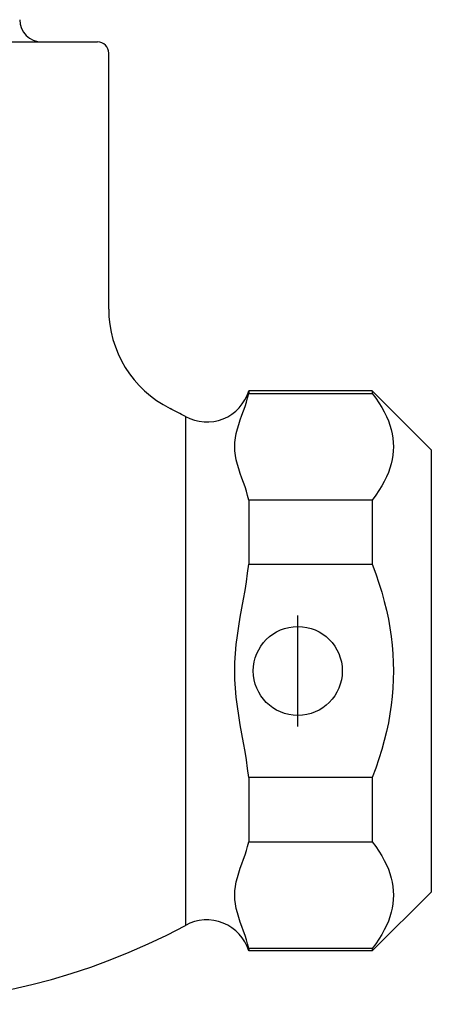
# Model space of a CAD drawing. Header units: millimetres. Extents: x 66 to 3962, y 36 to 312.
# Tile 7 of 9: x 338 to 356, y 184 to 229. Entities that reach past the tile are written whole.
import ezdxf

# ---------------------------------------------------------------- set-up
doc = ezdxf.new("R2010")
doc.units = ezdxf.units.MM
doc.layers.add('DETAIL', color=2, linetype='Continuous')
doc.layers.add('ORIGIN', color=6, linetype='Continuous')

msp = doc.modelspace()

# ---------------------------------------------------------------- linework, layer by layer
at = {"layer": 'DETAIL'}
for p, q in [((312.036, 227.54), (341.036, 227.54)), ((341.536, 215.521), (341.536, 227.04)), ((347.834, 211.84), (347.834, 211.729)), ((353.386, 211.84), (347.834, 211.84)), ((353.386, 211.84), (353.386, 211.729)), ((356.036, 209.19), (353.386, 211.84)), ((347.834, 211.729), (353.386, 211.729)), ((344.988, 210.693), (344.988, 187.787)), ((356.036, 209.19), (356.036, 189.29)), ((347.834, 206.929), (347.834, 204.04)), ((353.386, 206.929), (347.834, 206.929)), ((353.386, 206.929), (353.386, 204.04)), ((347.834, 204.04), (353.386, 204.04)), ((347.834, 194.44), (347.834, 191.551)), ((353.386, 194.44), (347.834, 194.44)), ((353.386, 194.44), (353.386, 191.551)), ((347.834, 191.551), (353.386, 191.551)), ((356.036, 189.29), (353.386, 186.64)), ((347.834, 186.751), (347.834, 186.64)), ((353.386, 186.751), (347.834, 186.751)), ((353.386, 186.64), (347.834, 186.64)), ((353.386, 186.751), (353.386, 186.64))]:
    msp.add_line(p, q, dxfattribs=at)
at = {"layer": 'DETAIL', "flags": 128}
for points in [[(347.834, 206.929), (347.782, 207.132), (347.725, 207.326), (347.663, 207.517), (347.595, 207.714), (347.524, 207.916), (347.453, 208.12), (347.385, 208.325), (347.324, 208.531), (347.273, 208.735), (347.235, 208.937), (347.21, 209.136), (347.202, 209.329), (347.21, 209.522), (347.235, 209.721), (347.273, 209.923), (347.324, 210.128), (347.385, 210.333), (347.453, 210.539), (347.524, 210.743), (347.595, 210.944), (347.663, 211.141), (347.725, 211.332), (347.782, 211.526), (347.834, 211.729)], [(353.386, 211.729), (353.543, 211.515), (353.685, 211.304), (353.811, 211.097), (353.924, 210.894), (354.022, 210.692), (354.106, 210.493), (354.177, 210.296), (354.235, 210.101), (354.279, 209.907), (354.311, 209.714), (354.33, 209.521), (354.336, 209.329), (354.33, 209.137), (354.311, 208.944), (354.279, 208.751), (354.235, 208.557), (354.177, 208.362), (354.106, 208.165), (354.022, 207.966), (353.924, 207.765), (353.811, 207.561), (353.685, 207.354), (353.543, 207.143), (353.386, 206.929)], [(347.834, 194.44), (347.782, 194.847), (347.725, 195.234), (347.663, 195.617), (347.595, 196.011), (347.524, 196.413), (347.453, 196.821), (347.385, 197.232), (347.324, 197.643), (347.273, 198.052), (347.235, 198.457), (347.21, 198.853), (347.202, 199.24), (347.21, 199.626), (347.235, 200.023), (347.273, 200.428), (347.324, 200.837), (347.385, 201.248), (347.453, 201.659), (347.524, 202.067), (347.595, 202.469), (347.663, 202.863), (347.725, 203.246), (347.782, 203.633), (347.834, 204.04)], [(353.386, 204.04), (353.543, 203.611), (353.685, 203.19), (353.811, 202.777), (353.924, 202.369), (354.022, 201.966), (354.106, 201.569), (354.177, 201.175), (354.235, 200.784), (354.279, 200.396), (354.311, 200.009), (354.33, 199.624), (354.336, 199.24), (354.33, 198.855), (354.311, 198.47), (354.279, 198.084), (354.235, 197.696), (354.177, 197.305), (354.106, 196.911), (354.022, 196.513), (353.924, 196.111), (353.811, 195.703), (353.685, 195.289), (353.543, 194.869), (353.386, 194.44)], [(347.834, 186.751), (347.782, 186.954), (347.725, 187.148), (347.663, 187.339), (347.595, 187.536), (347.524, 187.737), (347.453, 187.941), (347.385, 188.147), (347.324, 188.352), (347.273, 188.557), (347.235, 188.759), (347.21, 188.957), (347.202, 189.151), (347.21, 189.344), (347.235, 189.542), (347.273, 189.744), (347.324, 189.949), (347.385, 190.155), (347.453, 190.36), (347.524, 190.564), (347.595, 190.765), (347.663, 190.962), (347.725, 191.154), (347.782, 191.347), (347.834, 191.551)], [(353.386, 191.551), (353.543, 191.336), (353.685, 191.126), (353.811, 190.919), (353.924, 190.715), (354.022, 190.514), (354.106, 190.315), (354.177, 190.118), (354.235, 189.923), (354.279, 189.729), (354.311, 189.535), (354.33, 189.343), (354.336, 189.151), (354.33, 188.958), (354.311, 188.766), (354.279, 188.573), (354.235, 188.379), (354.177, 188.183), (354.106, 187.986), (354.022, 187.787), (353.924, 187.586), (353.811, 187.382), (353.685, 187.175), (353.543, 186.965), (353.386, 186.751)]]:
    msp.add_lwpolyline(points, dxfattribs=at)
at = {"layer": 'DETAIL'}
for centre, radius, start, end in [((338.536, 228.54), 1, 180, 270), ((341.036, 227.04), 0.5, 0, 90), ((346.536, 215.521), 5, 180, 243.3499), ((345.951, 212.407), 1.967, 240.6786, 343.2314), ((330.836, 184.237), 30.002, 61.8574, 63.3499), ((345.951, 186.072), 1.967, 16.7686, 119.3214), ((330.836, 214.243), 30.002, 241.8574, 298.1426)]:
    msp.add_arc(centre, radius, start, end, dxfattribs=at)
at = {"layer": 'ORIGIN'}
msp.add_line((350.036, 196.74), (350.036, 201.74), dxfattribs=at)
msp.add_circle((350.036, 199.24), 2, dxfattribs=at)

doc.saveas('drawing.dxf')
